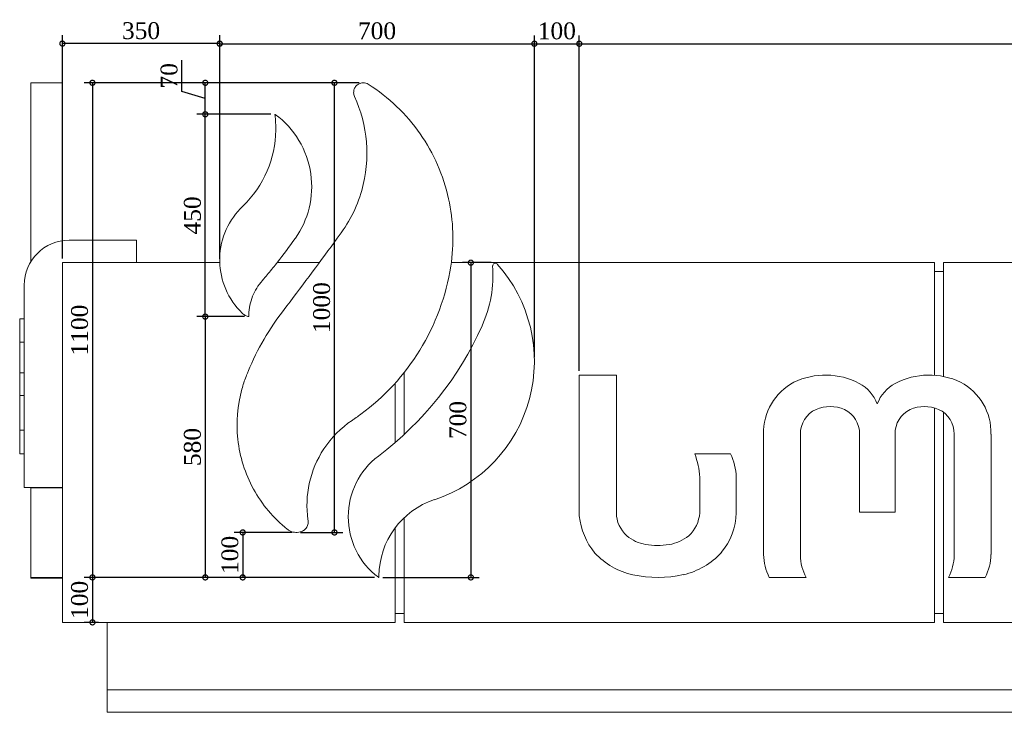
# Model space of a CAD drawing. Header units: millimetres. Extents: x -380439 to -318166, y -60353 to -34389.
# Tile 15 of 19: x -331060 to -328870, y -35929 to -34389. Entities that reach past the tile are written whole.
import ezdxf

# ---------------------------------------------------------------- set-up
doc = ezdxf.new("R2010")
doc.units = ezdxf.units.MM
doc.styles.get("Standard").update_dxf_attribs({"font": 'times.ttf'})
doc.dimstyles.new('ISO-25', dxfattribs={"dimscale": 100, "dimtxt": 2.5, "dimasz": 2.5, "dimexe": 1.25, "dimexo": 0.625, "dimtad": 1, "dimdec": 0, "dimtxsty": 'Standard', "dimcen": 2.5, "dimadec": 0, "dimazin": 0, "dimtfac": 1, "dimtdec": 0, "dimtmove": 0, "dimatfit": 3, "dimfxl": 1, "dimarcsym": 0})

# ---------------------------------------------------------------- blocks, each defined once
blk = doc.blocks.new('_DotSmall')
at = {"color": 0, "linetype": 'ByBlock', "lineweight": 5, "const_width": 0.5}
blk.add_lwpolyline([(-0.0625, 0, 1), (0.0625, 0, 1)], format="xyb", close=True, dxfattribs=at)
blk = doc.blocks.new('*D79')
at = {"color": 0, "lineweight": -2, "transparency": 16777216}
for p, q in [((-330615.2, -34921.1), (-330615.2, -34423.8)), ((-329915.2, -35139.4), (-329915.2, -34423.8)), ((-330615.2, -34442.5), (-329915.2, -34442.5))]:
    blk.add_line(p, q, dxfattribs=at)
at = {"layer": 'Defpoints', "color": 0, "lineweight": 5, "transparency": 16777216}
for p in [(-329915.2, -34442.5), (-330615.2, -34930.5), (-329915.2, -35148.8)]:
    blk.add_point(p, dxfattribs=at)
at = {"color": 0, "lineweight": -2, "transparency": 16777216, "xscale": 22.5, "yscale": 22.5, "zscale": 22.5, "rotation": 180}
blk.add_blockref('_DotSmall', (-330615.2, -34442.5), dxfattribs=at)
at = {"color": 0, "lineweight": -2, "transparency": 16777216, "xscale": 22.5, "yscale": 22.5, "zscale": 22.5}
blk.add_blockref('_DotSmall', (-329915.2, -34442.5), dxfattribs=at)
at = {"color": 0, "lineweight": 5, "transparency": 16777216, "insert": (-330265.2, -34414), "char_height": 37.5, "attachment_point": 5}
blk.add_mtext('700', dxfattribs=at)
blk = doc.blocks.new('*D80')
at = {"color": 0, "lineweight": -2, "transparency": 16777216}
for p, q in [((-329915.2, -35139.4), (-329915.2, -34423.8)), ((-329815.2, -35170.1), (-329815.2, -34423.8)), ((-329915.2, -34442.5), (-329815.2, -34442.5))]:
    blk.add_line(p, q, dxfattribs=at)
at = {"layer": 'Defpoints', "color": 0, "lineweight": 5, "transparency": 16777216}
for p in [(-329815.2, -34442.5), (-329915.2, -35148.8), (-329815.2, -35179.4)]:
    blk.add_point(p, dxfattribs=at)
at = {"color": 0, "lineweight": -2, "transparency": 16777216, "xscale": 22.5, "yscale": 22.5, "zscale": 22.5, "rotation": 180}
blk.add_blockref('_DotSmall', (-329915.2, -34442.5), dxfattribs=at)
at = {"color": 0, "lineweight": -2, "transparency": 16777216, "xscale": 22.5, "yscale": 22.5, "zscale": 22.5}
blk.add_blockref('_DotSmall', (-329815.2, -34442.5), dxfattribs=at)
at = {"color": 0, "lineweight": 5, "transparency": 16777216, "insert": (-329865.2, -34414.1), "char_height": 37.5, "attachment_point": 5}
blk.add_mtext('100', dxfattribs=at)
blk = doc.blocks.new('*D81')
at = {"color": 0, "lineweight": -2, "transparency": 16777216}
for p, q in [((-330965.2, -34920.1), (-330965.2, -34423.3)), ((-330615.2, -34920.7), (-330615.2, -34423.3)), ((-330615.2, -34442.1), (-330965.2, -34442.1))]:
    blk.add_line(p, q, dxfattribs=at)
at = {"layer": 'Defpoints', "color": 0, "lineweight": 5, "transparency": 16777216}
for p in [(-330965.2, -34442.1), (-330965.2, -34929.4), (-330615.2, -34930)]:
    blk.add_point(p, dxfattribs=at)
at = {"color": 0, "lineweight": -2, "transparency": 16777216, "xscale": 22.5, "yscale": 22.5, "zscale": 22.5, "rotation": 180}
blk.add_blockref('_DotSmall', (-330965.2, -34442.1), dxfattribs=at)
at = {"color": 0, "lineweight": -2, "transparency": 16777216, "xscale": 22.5, "yscale": 22.5, "zscale": 22.5}
blk.add_blockref('_DotSmall', (-330615.2, -34442.1), dxfattribs=at)
at = {"color": 0, "lineweight": 5, "transparency": 16777216, "insert": (-330790.2, -34413.6), "char_height": 37.5, "attachment_point": 5}
blk.add_mtext('350', dxfattribs=at)
blk = doc.blocks.new('*D82')
at = {"color": 0, "lineweight": -2, "transparency": 16777216}
for p, q in [((-330315.2, -34529.4), (-330917.1, -34529.4)), ((-330898.3, -34529.4), (-330898.3, -35629.4)), ((-330271.2, -35629.4), (-330917.1, -35629.4))]:
    blk.add_line(p, q, dxfattribs=at)
at = {"layer": 'Defpoints', "color": 0, "lineweight": 5, "transparency": 16777216}
for p in [(-330305.8, -34529.4), (-330898.3, -35629.4), (-330261.8, -35629.4)]:
    blk.add_point(p, dxfattribs=at)
at = {"color": 0, "lineweight": -2, "transparency": 16777216, "xscale": 22.5, "yscale": 22.5, "zscale": 22.5}
for p, rotation in [((-330898.3, -34529.4), 90), ((-330898.3, -35629.4), 270)]:
    blk.add_blockref('_DotSmall', p, dxfattribs=dict(at, rotation=rotation))
at = {"color": 0, "lineweight": 5, "transparency": 16777216, "insert": (-330926.8, -35079.4), "char_height": 37.5, "attachment_point": 5, "rotation": 90}
blk.add_mtext('1100', dxfattribs=at)
blk = doc.blocks.new('*D83')
at = {"color": 0, "lineweight": -2, "transparency": 16777216}
for p, q in [((-330453.8, -35529.4), (-330582.7, -35529.4)), ((-330564, -35529.4), (-330564, -35629.4)), ((-330271.2, -35629.4), (-330582.7, -35629.4))]:
    blk.add_line(p, q, dxfattribs=at)
at = {"layer": 'Defpoints', "color": 0, "lineweight": 5, "transparency": 16777216}
for p in [(-330444.5, -35529.4), (-330564, -35629.4), (-330261.8, -35629.4)]:
    blk.add_point(p, dxfattribs=at)
at = {"color": 0, "lineweight": -2, "transparency": 16777216, "xscale": 22.5, "yscale": 22.5, "zscale": 22.5}
for p, rotation in [((-330564, -35529.4), 90), ((-330564, -35629.4), 270)]:
    blk.add_blockref('_DotSmall', p, dxfattribs=dict(at, rotation=rotation))
at = {"color": 0, "lineweight": 5, "transparency": 16777216, "insert": (-330592.4, -35579.4), "char_height": 37.5, "attachment_point": 5, "rotation": 90}
blk.add_mtext('100', dxfattribs=at)
blk = doc.blocks.new('*D84')
at = {"color": 0, "lineweight": -2, "transparency": 16777216}
for p, q in [((-330305.2, -34529.4), (-330378.6, -34529.4)), ((-330359.9, -35529.4), (-330359.9, -34529.4)), ((-330435.1, -35529.4), (-330341.1, -35529.4))]:
    blk.add_line(p, q, dxfattribs=at)
at = {"layer": 'Defpoints', "color": 0, "lineweight": 5, "transparency": 16777216}
for p in [(-330359.9, -34529.4), (-330295.8, -34529.4), (-330444.5, -35529.4)]:
    blk.add_point(p, dxfattribs=at)
at = {"color": 0, "lineweight": -2, "transparency": 16777216, "xscale": 22.5, "yscale": 22.5, "zscale": 22.5}
for p, rotation in [((-330359.9, -34529.4), 90), ((-330359.9, -35529.4), 270)]:
    blk.add_blockref('_DotSmall', p, dxfattribs=dict(at, rotation=rotation))
at = {"color": 0, "lineweight": 5, "transparency": 16777216, "insert": (-330388.3, -35029.4), "char_height": 37.5, "attachment_point": 5, "rotation": 90}
blk.add_mtext('1000', dxfattribs=at)
blk = doc.blocks.new('*D85')
at = {"color": 0, "lineweight": -2, "transparency": 16777216}
for p, q in [((-330011.6, -34929.4), (-330075.2, -34929.4)), ((-330056.5, -34929.4), (-330056.5, -35629.4)), ((-330252.5, -35629.4), (-330037.7, -35629.4))]:
    blk.add_line(p, q, dxfattribs=at)
at = {"layer": 'Defpoints', "color": 0, "lineweight": 5, "transparency": 16777216}
for p in [(-330002.2, -34929.4), (-330261.8, -35629.4), (-330056.5, -35629.4)]:
    blk.add_point(p, dxfattribs=at)
at = {"color": 0, "lineweight": -2, "transparency": 16777216, "xscale": 22.5, "yscale": 22.5, "zscale": 22.5}
for p, rotation in [((-330056.5, -34929.4), 90), ((-330056.5, -35629.4), 270)]:
    blk.add_blockref('_DotSmall', p, dxfattribs=dict(at, rotation=rotation))
at = {"color": 0, "lineweight": 5, "transparency": 16777216, "insert": (-330085, -35279.4), "char_height": 37.5, "attachment_point": 5, "rotation": 90}
blk.add_mtext('700', dxfattribs=at)
blk = doc.blocks.new('*D86')
at = {"color": 0, "lineweight": -2, "transparency": 16777216}
for p, q in [((-330501.3, -34599.4), (-330666, -34599.4)), ((-330647.3, -35049.4), (-330647.3, -34599.4)), ((-330559.9, -35049.4), (-330666, -35049.4))]:
    blk.add_line(p, q, dxfattribs=at)
at = {"layer": 'Defpoints', "color": 0, "lineweight": 5, "transparency": 16777216}
for p in [(-330647.3, -34599.4), (-330492, -34599.4), (-330550.5, -35049.4)]:
    blk.add_point(p, dxfattribs=at)
at = {"color": 0, "lineweight": -2, "transparency": 16777216, "xscale": 22.5, "yscale": 22.5, "zscale": 22.5}
for p, rotation in [((-330647.3, -34599.4), 90), ((-330647.3, -35049.4), 270)]:
    blk.add_blockref('_DotSmall', p, dxfattribs=dict(at, rotation=rotation))
at = {"color": 0, "lineweight": 5, "transparency": 16777216, "insert": (-330675.7, -34824.4), "char_height": 37.5, "attachment_point": 5, "rotation": 90}
blk.add_mtext('450', dxfattribs=at)
blk = doc.blocks.new('*D87')
at = {"color": 0, "lineweight": -2, "transparency": 16777216}
for p, q in [((-330699.2, -34548.9), (-330699.2, -34478.8)), ((-330533.9, -34529.4), (-330666, -34529.4)), ((-330647.3, -34599.4), (-330647.3, -34529.4)), ((-330647.3, -34564.4), (-330699.2, -34548.9)), ((-330501.3, -34599.4), (-330666, -34599.4))]:
    blk.add_line(p, q, dxfattribs=at)
at = {"layer": 'Defpoints', "color": 0, "lineweight": 5, "transparency": 16777216}
for p in [(-330647.3, -34529.4), (-330524.5, -34529.4), (-330492, -34599.4)]:
    blk.add_point(p, dxfattribs=at)
at = {"color": 0, "lineweight": -2, "transparency": 16777216, "xscale": 22.5, "yscale": 22.5, "zscale": 22.5}
for p, rotation in [((-330647.3, -34529.4), 90), ((-330647.3, -34599.4), 270)]:
    blk.add_blockref('_DotSmall', p, dxfattribs=dict(at, rotation=rotation))
at = {"color": 0, "lineweight": 5, "transparency": 16777216, "insert": (-330727.7, -34513.8), "char_height": 37.5, "attachment_point": 5, "rotation": 90}
blk.add_mtext('70', dxfattribs=at)
blk = doc.blocks.new('*D88')
at = {"color": 0, "lineweight": -2, "transparency": 16777216}
for p, q in [((-330559.9, -35049.4), (-330666, -35049.4)), ((-330647.3, -35049.4), (-330647.3, -35629.4)), ((-330573.3, -35629.4), (-330666, -35629.4))]:
    blk.add_line(p, q, dxfattribs=at)
at = {"layer": 'Defpoints', "color": 0, "lineweight": 5, "transparency": 16777216}
for p in [(-330550.5, -35049.4), (-330647.3, -35629.4), (-330564, -35629.4)]:
    blk.add_point(p, dxfattribs=at)
at = {"color": 0, "lineweight": -2, "transparency": 16777216, "xscale": 22.5, "yscale": 22.5, "zscale": 22.5}
for p, rotation in [((-330647.3, -35049.4), 90), ((-330647.3, -35629.4), 270)]:
    blk.add_blockref('_DotSmall', p, dxfattribs=dict(at, rotation=rotation))
at = {"color": 0, "lineweight": 5, "transparency": 16777216, "insert": (-330675.7, -35339.4), "char_height": 37.5, "attachment_point": 5, "rotation": 90}
blk.add_mtext('580', dxfattribs=at)
blk = doc.blocks.new('*D89')
at = {"color": 0, "lineweight": -2, "transparency": 16777216}
for p, q in [((-330271.2, -35629.4), (-330917.1, -35629.4)), ((-330898.3, -35629.4), (-330898.3, -35729.4)), ((-330884.5, -35729.4), (-330917.1, -35729.4))]:
    blk.add_line(p, q, dxfattribs=at)
at = {"layer": 'Defpoints', "color": 0, "lineweight": 5, "transparency": 16777216}
for p in [(-330261.8, -35629.4), (-330898.3, -35729.4), (-330875.2, -35729.4)]:
    blk.add_point(p, dxfattribs=at)
at = {"color": 0, "lineweight": -2, "transparency": 16777216, "xscale": 22.5, "yscale": 22.5, "zscale": 22.5}
for p, rotation in [((-330898.3, -35629.4), 90), ((-330898.3, -35729.4), 270)]:
    blk.add_blockref('_DotSmall', p, dxfattribs=dict(at, rotation=rotation))
at = {"color": 0, "lineweight": 5, "transparency": 16777216, "insert": (-330926.8, -35679.4), "char_height": 37.5, "attachment_point": 5, "rotation": 90}
blk.add_mtext('100', dxfattribs=at)
blk = doc.blocks.new('*D90')
at = {"color": 0, "lineweight": -2, "transparency": 16777216}
for p, q in [((-329815.2, -35170.1), (-329815.2, -34423.8)), ((-327275.2, -35322.6), (-327275.2, -34423.8)), ((-329815.2, -34442.5), (-327275.2, -34442.5))]:
    blk.add_line(p, q, dxfattribs=at)
at = {"layer": 'Defpoints', "color": 0, "lineweight": 5, "transparency": 16777216}
for p in [(-327275.2, -34442.5), (-329815.2, -35179.4), (-327275.2, -35332)]:
    blk.add_point(p, dxfattribs=at)
at = {"color": 0, "lineweight": -2, "transparency": 16777216, "xscale": 22.5, "yscale": 22.5, "zscale": 22.5, "rotation": 180}
blk.add_blockref('_DotSmall', (-329815.2, -34442.5), dxfattribs=at)
at = {"color": 0, "lineweight": -2, "transparency": 16777216, "xscale": 22.5, "yscale": 22.5, "zscale": 22.5}
blk.add_blockref('_DotSmall', (-327275.2, -34442.5), dxfattribs=at)
at = {"color": 0, "lineweight": 5, "transparency": 16777216, "insert": (-328545.2, -34414.1), "char_height": 37.5, "attachment_point": 5}
blk.add_mtext('2540', dxfattribs=at)

msp = doc.modelspace()

# ---------------------------------------------------------------- linework, layer by layer
at = {"color": 0, "linetype": 'Continuous', "lineweight": 0, "extrusion": (0, 1, 0)}
for p, q in [((-330965.2, -34529.4), (-331035.2, -34529.4)), ((-330950.2, -34879.4), (-330800.2, -34879.4)), ((-330800.2, -34879.4), (-330800.2, -34929.4)), ((-330965.2, -34929.4), (-330965.2, -35429.4)), ((-330800.2, -34929.4), (-330965.2, -34929.4)), ((-330965.2, -34929.4), (-330965.2, -35729.4)), ((-330615.1, -34929.4), (-330965.2, -34929.4)), ((-330393.7, -34929.4), (-330487.6, -34929.4)), ((-329025.2, -34929.4), (-330100.1, -34929.4)), ((-329025.2, -35179.8), (-329025.2, -34929.4)), ((-329005.2, -34929.4), (-329005.2, -35182.6)), ((-327825.2, -34929.4), (-329005.2, -34929.4)), ((-329005.2, -34949.4), (-329025.2, -34949.4)), ((-331050.2, -35429.4), (-331050.2, -34979.4)), ((-331050.2, -35054.4), (-331060.2, -35054.4)), ((-331060.2, -35106.5), (-331060.2, -35054.4)), ((-331060.2, -35174.7), (-331060.2, -35106.5)), ((-331050.2, -35106.5), (-331060.2, -35106.5)), ((-331060.2, -35224.5), (-331060.2, -35174.7)), ((-331050.2, -35174.7), (-331060.2, -35174.7)), ((-330205.2, -35174), (-330205.2, -35311.9)), ((-330225.2, -35329.8), (-330225.2, -35197.6)), ((-329732.6, -35179.4), (-329815.2, -35179.4)), ((-329815.2, -35179.4), (-329815.2, -35492.7)), ((-329732.6, -35485.9), (-329732.6, -35179.4)), ((-331060.2, -35301.8), (-331060.2, -35224.5)), ((-331050.2, -35224.5), (-331060.2, -35224.5)), ((-329025.2, -35729.4), (-329025.2, -35252.6)), ((-329005.2, -35262.3), (-329005.2, -35729.4)), ((-331050.2, -35301.8), (-331060.2, -35301.8)), ((-331060.2, -35354.4), (-331060.2, -35301.8)), ((-329405.3, -35310.6), (-329405.3, -35578.7)), ((-329323.1, -35580.1), (-329323.1, -35310.6)), ((-329191.8, -35310.6), (-329191.8, -35484.3)), ((-329112.8, -35484.3), (-329112.8, -35310.6)), ((-328981.5, -35310.6), (-328981.5, -35580.1)), ((-328899.3, -35578.7), (-328899.3, -35310.6)), ((-331050.2, -35354.4), (-331060.2, -35354.4)), ((-329479.1, -35354.5), (-329558.5, -35354.5)), ((-329547.2, -35406.9), (-329547.2, -35485.9)), ((-329466.4, -35485.9), (-329466.4, -35406.9)), ((-330965.2, -35429.4), (-331050.2, -35429.4)), ((-331035.2, -35429.4), (-331035.2, -35430.4)), ((-330965.2, -35430.4), (-331035.2, -35430.4)), ((-331035.2, -35629.4), (-331035.2, -35430.4)), ((-329191.8, -35484.3), (-329112.8, -35484.3)), ((-330205.2, -35497.3), (-330205.2, -35729.4)), ((-330225.2, -35729.4), (-330225.2, -35519.9)), ((-330965.2, -35629.4), (-331035.2, -35629.4)), ((-331035.2, -35629.6), (-331035.2, -35629.4)), ((-331035.2, -35630.6), (-331035.2, -35629.6)), ((-331035.2, -35630.8), (-331035.2, -35630.6)), ((-330965.2, -35630.8), (-331035.2, -35630.8)), ((-330965.2, -35630.8), (-331035.2, -35630.8)), ((-330261, -35628.6), (-330260.9, -35625.9)), ((-329392.5, -35629.4), (-329310.4, -35629.4)), ((-328994.2, -35629.4), (-328912, -35629.4)), ((-330205.2, -35709.4), (-330225.2, -35709.4)), ((-329005.2, -35709.4), (-329025.2, -35709.4)), ((-330965.2, -35729.4), (-330225.2, -35729.4)), ((-330865.2, -35879.4), (-330865.2, -35729.4)), ((-330205.2, -35729.4), (-329025.2, -35729.4)), ((-329005.2, -35729.4), (-327825.2, -35729.4)), ((-330865.2, -35879.4), (-330865.2, -35929.4)), ((-322365.2, -35879.4), (-330865.2, -35879.4)), ((-322365.2, -35879.4), (-330865.2, -35879.4)), ((-330865.2, -35929.4), (-322365.2, -35929.4))]:
    msp.add_line(p, q, dxfattribs=at)
at = {"color": 0, "linetype": 'Continuous', "lineweight": 0, "extrusion": (0, 0, -1)}
for centre, radius, start, end in [((330950.2, -34979.4), 100, 0, 90), ((330284.9, -34956.5), 277.6, 175.8989, 204.1268), ((330710.6, -34765.8), 744.1, 204.1268, 232.9396), ((329265, -35309.1), 58.2, 358.5552, 66.081), ((329256.9, -35327.3), 78, 66.081, 113.919), ((329251.7, -35309.8), 60, 116.1779, 180.7798), ((329052.8, -35309.8), 60, 359.2202, 63.8221), ((329047.7, -35327.3), 78, 66.081, 113.919), ((329039.6, -35309.1), 58.2, 113.919, 181.4448), ((329712.6, -35414.9), 165.5, 158.5962, 177.2164), ((330080.7, -35627.6), 180.3, 0.5548, 71.6604), ((329665.2, -35485.8), 67.4, 310.9322, 359.9605), ((329623.3, -35480.6), 76.2, 183.9964, 227.4902), ((329651.6, -35467.4), 90.3, 280.2993, 309.7954), ((329629.9, -35465), 92.4, 231.0012, 261.0375), ((329641.6, -35394.1), 164.2, 260.8559, 279.1441), ((329221.5, -35580.1), 101.7, 330.9965, 0.0133), ((329083.1, -35580.1), 101.7, 179.9867, 209.0035)]:
    msp.add_arc(centre, radius, start, end, dxfattribs=at)
at = {"color": 0, "linetype": 'Continuous', "lineweight": 0}
for centre, radius, start, end in [((-330239.4, -35148.8), 324.2, 288.3396, 41.8638), ((-330002.2, -34936.2), 5.75, 41.8638, 184.1011), ((-329278.7, -35307.4), 126.6, 117.743, 181.4524), ((-329267.6, -35341.4), 162, 62.3417, 115.6282), ((-329231.6, -35272.7), 84.4, 20.1503, 62.3417), ((-329073, -35272.7), 84.4, 117.6583, 159.8497), ((-329037, -35341.4), 162, 64.3718, 117.6583), ((-329025.9, -35307.4), 126.6, 358.5476, 62.257), ((-330160.3, -35494.5), 169, 127.0604, 232.8758), ((-329580.7, -35406.9), 114.3, 0, 27.2667), ((-329661.4, -35476.8), 154.6, 185.8974, 219.5566), ((-329604.7, -35484.6), 138.2, 319.6655, 359.4855), ((-329660.7, -35463.6), 163.8, 222.9621, 257.536), ((-329619.3, -35465.2), 162.1, 282.6796, 317.7905), ((-329284.1, -35575.2), 121.2, 181.6323, 206.5631), ((-329020.5, -35575.2), 121.2, 333.4369, 358.3677), ((-330261.8, -35628.6), 0.821, 232.8758, 4.1153), ((-329640.5, -35361.8), 267.6, 258.0221, 282.2436)]:
    msp.add_arc(centre, radius, start, end, dxfattribs=at)
for points, knots in [([(-331035.2, -34532.6), (-331035.2, -34531.5), (-331035.2, -34530.7), (-331035.2, -34529.7), (-331035.2, -34529.4), (-331035.2, -34529.4)], [-54.744503, -54.744503, -54.744503, -54.744503, -48.562111, -48.562111, -42.882569, -42.882569, -42.882569, -42.882569]), ([(-331035.2, -34926.8), (-331035.2, -34880.3), (-331035.2, -34833), (-331035.2, -34735.4), (-331035.2, -34686.3), (-331035.2, -34598.8), (-331035.2, -34561.4), (-331035.2, -34532.6)], [-460.99397, -460.99397, -460.99397, -460.99397, -320.159213, -320.159213, -160.929472, -160.929472, 0, 0, 0, 0]), ([(-330284.6, -34532.6), (-330286.3, -34531.5), (-330288.2, -34530.7), (-330292.3, -34529.6), (-330294.5, -34529.4), (-330299.5, -34529.6), (-330302.3, -34530.2), (-330307.4, -34532.6), (-330309.7, -34534.3), (-330313.4, -34538.4), (-330314.9, -34540.7), (-330316.8, -34545.9), (-330317.3, -34548.7), (-330317.1, -34554.3), (-330316.5, -34557.1), (-330315.3, -34559.7)], [-54.744503, -54.744503, -54.744503, -54.744503, -48.562111, -48.562111, -42.05044, -42.05044, -33.492871, -33.492871, -25.11128, -25.11128, -16.96365, -16.96365, -8.501115, -8.501115, 0, 0, 0, 0]), ([(-330101.2, -34937.3), (-330093.4, -34887.4), (-330095.1, -34836.5), (-330117.5, -34735.4), (-330139, -34686.3), (-330200.1, -34598.8), (-330239.3, -34561.4), (-330284.6, -34532.6)], [-471.683907, -471.683907, -471.683907, -471.683907, -320.159213, -320.159213, -160.929472, -160.929472, 0, 0, 0, 0]), ([(-330315.3, -34559.7), (-330300.7, -34591.6), (-330291.8, -34625.8), (-330285.8, -34697.1), (-330289.4, -34733.6), (-330310.2, -34807.3), (-330328.7, -34843.5), (-330353.7, -34874.9)], [-335.122731, -335.122731, -335.122731, -335.122731, -229.786144, -229.786144, -120.602151, -120.602151, 0, 0, 0, 0]), ([(-330550.5, -35049.4), (-330550.7, -35035.7), (-330548.5, -35022), (-330539.4, -34996.1), (-330532.6, -34984), (-330522.8, -34972.1), (-330522.5, -34971.8), (-330519, -34967.8), (-330518.1, -34966.6), (-330513.8, -34961.6), (-330510.5, -34957.6), (-330500.2, -34945.3), (-330493.4, -34936.8), (-330473.2, -34911.2), (-330460.2, -34893.7), (-330447.2, -34875.5), (-330447, -34875.2), (-330432.5, -34854.5), (-330422.2, -34831.9), (-330410.2, -34783), (-330408.9, -34757.2), (-330416.3, -34705.5), (-330425.3, -34680.2), (-330452.6, -34634.8), (-330470.5, -34615.1), (-330491.7, -34599.5), (-330491.7, -34599.5), (-330491.7, -34599.5), (-330491.7, -34599.5), (-330491.7, -34599.5), (-330491.7, -34599.5), (-330491.7, -34599.5), (-330491.7, -34599.5), (-330491.7, -34599.5), (-330491.7, -34599.5), (-330491.8, -34599.5), (-330491.8, -34599.5), (-330491.9, -34599.4), (-330492, -34599.4), (-330492.1, -34599.4), (-330492.1, -34599.5), (-330492.2, -34599.5), (-330492.3, -34599.6), (-330492.3, -34599.6), (-330492.4, -34599.7), (-330492.4, -34599.8), (-330492.4, -34599.9), (-330491.9, -34604.1), (-330491.5, -34607.9), (-330490.5, -34619.5), (-330490.3, -34627.3), (-330491, -34666.1), (-330497.5, -34696.8), (-330522.3, -34754.7), (-330540.5, -34781.2), (-330564.7, -34804.7), (-330565.1, -34805), (-330567.6, -34807.5), (-330568.6, -34808.5), (-330584.3, -34824.9), (-330595.8, -34843), (-330611.7, -34883.2), (-330615.6, -34904.9), (-330614.7, -34948), (-330610.1, -34969), (-330593.2, -35008.5), (-330580.6, -35026.6), (-330565, -35041.8)], [-8016.868336, -8016.868336, -8016.868336, -8016.868336, -6974.133624, -6974.133624, -5929.559772, -5929.559772, -5804.489011, -5804.489011, -5756.727762, -5756.727762, -5589.068498, -5589.068498, -5235.920841, -5235.920841, -4529.300506, -4529.300506, -4508.430645, -4508.430645, -3552.798289, -3552.798289, -2561.649422, -2561.649422, -1530.784561, -1530.784561, -511.331069, -511.331069, -511.331065, -511.331065, -511.331059, -511.331059, -511.331041, -511.331041, -511.331002, -511.331002, -511.326339, -511.326339, -510.746022, -510.746022, -510.143517, -510.143517, -509.534846, -509.534846, -508.954671, -508.954671, -508.352326, -508.352326, -507.227335, -507.227335, -494.831263, -494.831263, -470.117036, -470.117036, -370.728115, -370.728115, -269.051614, -269.051614, -262.945155, -262.945155, -258.602221, -258.602221, -194.832952, -194.832952, -129.120568, -129.120568, -65.485114, -65.485114, 0, 0, 0, 0]), ([(-330353.7, -34874.9), (-330372.2, -34900.2), (-330390.7, -34925.4), (-330428.1, -34975.7), (-330446.8, -35000.7), (-330465.7, -35025.7)], [-187.810745, -187.810745, -187.810745, -187.810745, -93.905372, -93.905372, 0, 0, 0, 0]), ([(-330418.9, -35500.7), (-330422.7, -35474), (-330421.6, -35446.9), (-330409.9, -35393.2), (-330399, -35367.2), (-330367, -35318.6), (-330345.6, -35297), (-330319.8, -35279.5), (-330318.5, -35278.7), (-330314.8, -35276.1), (-330313.1, -35275), (-330308, -35271.5), (-330304.7, -35269.1), (-330248.9, -35228), (-330204.3, -35179.6), (-330135, -35067), (-330111.6, -35003.5), (-330101.2, -34937.3)], [-1035.208386, -1035.208386, -1035.208386, -1035.208386, -841.120164, -841.120164, -639.691036, -639.691036, -422.447419, -422.447419, -415.068122, -415.068122, -408.91628, -408.91628, -396.625907, -396.625907, -201.048341, -201.048341, 0, 0, 0, 0]), ([(-330465.7, -35025.7), (-330499.2, -35067.2), (-330526.9, -35113), (-330552.3, -35171.8), (-330555.4, -35179.6), (-330560.2, -35192), (-330563.2, -35201.3), (-330575.9, -35247), (-330578.9, -35284.8), (-330570.6, -35361.1), (-330558.8, -35398.7), (-330521.1, -35467.4), (-330495.5, -35497.7), (-330464.8, -35522.2), (-330464.5, -35522.4), (-330464, -35522.8), (-330463.6, -35523.2), (-330462.3, -35524.1), (-330461.4, -35524.6), (-330457, -35527.2), (-330453, -35528.6), (-330444.7, -35529.7), (-330440.4, -35529.5), (-330435, -35528), (-330432.9, -35527.4), (-330429.7, -35525.8), (-330428.5, -35525.1), (-330425, -35522.5), (-330423.1, -35520.4), (-330420, -35515.3), (-330419, -35512.5), (-330418.1, -35506.6), (-330418.2, -35503.6), (-330418.9, -35500.7)], [-3612.029582, -3612.029582, -3612.029582, -3612.029582, -3187.564884, -3187.564884, -3102.18954, -3102.18954, -2868.30288, -2868.30288, -1965.730116, -1965.730116, -1028.305041, -1028.305041, -86.179929, -86.179929, -85.389041, -85.389041, -82.877839, -82.877839, -77.874731, -77.874731, -57.841162, -57.841162, -37.224522, -37.224522, -30.880752, -30.880752, -26.591028, -26.591028, -17.942381, -17.942381, -8.953142, -8.953142, 0, 0, 0, 0]), ([(-330565, -35041.8), (-330563, -35043.7), (-330560.7, -35045.4), (-330555.8, -35047.9), (-330553.2, -35048.9), (-330550.5, -35049.4)], [-16.557237, -16.557237, -16.557237, -16.557237, -8.278618, -8.278618, 0, 0, 0, 0])]:
    msp.add_open_spline(points, degree=3, knots=knots, dxfattribs=at)
for points, weights in [([(-330965.2, -34532.6), (-330965.2, -34529.4), (-330965.2, -34529.4)], [1, 0.914521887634, 0.903578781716]), ([(-330965.2, -34880.6), (-330965.2, -34654), (-330965.2, -34532.6)], [0.964023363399, 0.857112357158, 1])]:
    msp.add_rational_spline(points, weights, degree=2, dxfattribs=at)
msp.add_open_spline([(-331035.2, -35630.8), (-331035.2, -35630.8), (-331035.2, -35630.8), (-331035.2, -35630.8)], degree=3, dxfattribs=at)

# ---------------------------------------------------------------- dimensions: what is measured, and where the dimension line sits
at = {"color": 5, "lineweight": 5}
for base, p1, p2, picture, middle in [((-330965.2, -34442.1), (-330615.2, -34930), (-330965.2, -34929.4), '*D81', (-330790.2, -34413.6)), ((-329915.2, -34442.5), (-330615.2, -34930.5), (-329915.2, -35148.8), '*D79', (-330265.2, -34414)), ((-329815.2, -34442.5), (-329915.2, -35148.8), (-329815.2, -35179.4), '*D80', (-329865.2, -34414.1)), ((-327275.2, -34442.5), (-329815.2, -35179.4), (-327275.2, -35332), '*D90', (-328545.2, -34414.1))]:
    dim = msp.add_linear_dim(base=base, p1=p1, p2=p2, dimstyle='ISO-25', override={"dimscale": 15, "dimasz": 1.5, "dimblk1": 'DotSmall', "dimblk2": 'DotSmall', "dimsah": 1, "dimtmove": 1}, dxfattribs=at)
    dim.commit()
    dim.dimension.update_dxf_attribs({"geometry": picture, "text_midpoint": middle})
for base, p1, p2, picture, middle in [((-330647.3, -34529.4), (-330492, -34599.4), (-330524.5, -34529.4), '*D87', (-330727.7, -34539.5)), ((-330898.3, -35629.4), (-330305.8, -34529.4), (-330261.8, -35629.4), '*D82', (-330926.8, -35079.4)), ((-330359.9, -34529.4), (-330444.5, -35529.4), (-330295.8, -34529.4), '*D84', (-330388.3, -35029.4)), ((-330647.3, -34599.4), (-330550.5, -35049.4), (-330492, -34599.4), '*D86', (-330675.7, -34824.4)), ((-330056.5, -35629.4), (-330002.2, -34929.4), (-330261.8, -35629.4), '*D85', (-330085, -35279.4)), ((-330647.3, -35629.4), (-330550.5, -35049.4), (-330564, -35629.4), '*D88', (-330675.7, -35339.4)), ((-330898.3, -35729.4), (-330261.8, -35629.4), (-330875.2, -35729.4), '*D89', (-330926.8, -35679.4))]:
    dim = msp.add_linear_dim(base=base, p1=p1, p2=p2, angle=90, dimstyle='ISO-25', override={"dimscale": 15, "dimasz": 1.5, "dimblk1": 'DotSmall', "dimblk2": 'DotSmall', "dimsah": 1, "dimtmove": 1}, dxfattribs=at)
    dim.commit()
    dim.dimension.update_dxf_attribs({"geometry": picture, "text_midpoint": middle})
dim = msp.add_linear_dim(base=(-330564, -35629.4), p1=(-330444.5, -35529.4), p2=(-330261.8, -35629.4), angle=90, dimstyle='ISO-25', override={"dimscale": 15, "dimasz": 1.5, "dimblk1": 'DotSmall', "dimblk2": 'DotSmall', "dimsah": 1, "dimtmove": 1}, dxfattribs=at)
dim.commit()
dim.dimension.update_dxf_attribs({"geometry": '*D83', "text_midpoint": (-330564, -35579.4), "dimtype": 160})

doc.saveas('drawing.dxf')
